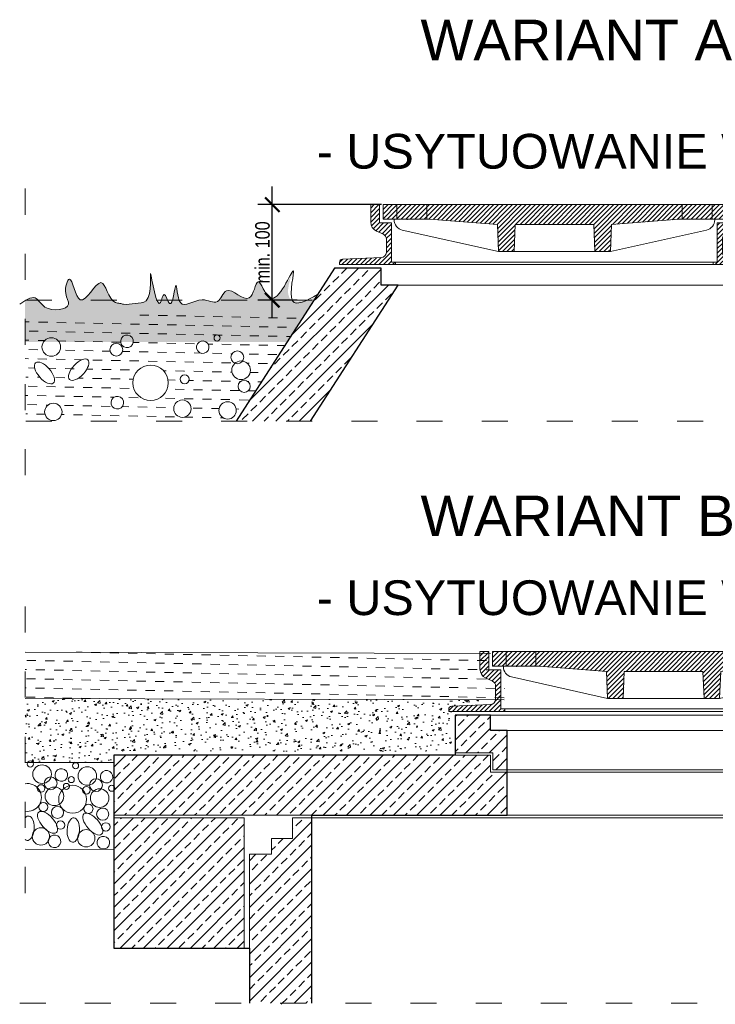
# Model space of a CAD drawing. Header units: millimetres. Extents: x -2676 to 53, y 1826 to 3724.
# Tile 1 of 20: x -2674 to -2577, y 2818 to 2954. Entities that reach past the tile are written whole.
import ezdxf

# ---------------------------------------------------------------- set-up
doc = ezdxf.new("R2010")
doc.units = ezdxf.units.MM
doc.header["$MEASUREMENT"] = 0
doc.linetypes.add('ACAD_ISO03W100', pattern=[30, 12, -18])
doc.linetypes.add('CENTERX2', pattern=[4, 2.5, -0.5, 0.5, -0.5])
for name, color, linetype, lineweight in [('005', 71, 'Continuous', 20), ('013', 41, 'Continuous', 15), ('04', 22, 'Continuous', 30), ('kreskowanie', 43, 'Continuous', 5), ('opisy', 7, 'Continuous', 20), ('osie', 133, 'CENTERX2', 18), ('TB_beton', 41, 'Continuous', 20)]:
    doc.layers.add(name, color=color, linetype=linetype, lineweight=lineweight)
doc.styles.get("Standard").update_dxf_attribs({"font": 'arial.ttf', "width": 0.8})
doc.dimstyles.new('srednice', dxfattribs={"dimscale": 0.4, "dimtxt": 5, "dimasz": 2.5, "dimexe": 1.25, "dimexo": 0.625, "dimtad": 1, "dimtxsty": 'Standard', "dimblk": 'ARCHTICK', "dimcen": 2.5, "dimadec": 0, "dimazin": 0, "dimtfac": 1, "dimtmove": 0, "dimatfit": 3, "dimfxl": 1, "dimarcsym": 0})
pattern_1 = [(358.8194453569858, (-6888.901647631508, 1955.784502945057), (1.295896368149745, 1.243564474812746), [1.269999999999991, -1.269999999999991])]

# ---------------------------------------------------------------- blocks, each defined once
blk = doc.blocks.new('_ArchTick')
at = {"color": 0, "linetype": 'ByBlock', "const_width": 0.15}
blk.add_lwpolyline([(-0.5, -0.5), (0.5, 0.5)], dxfattribs=at)
blk = doc.blocks.new('*D18')
at = {"layer": 'Defpoints', "color": 0, "transparency": 16777216}
for p in [(-2638.668103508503, 2927.986173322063), (-2623.257044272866, 2927.986173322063), (-2634.913396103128, 2914.803822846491)]:
    blk.add_point(p, dxfattribs=at)
at = {"layer": 'opisy', "color": 0, "lineweight": -2, "transparency": 16777216}
for p, q in [((-2638.668103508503, 2912.303822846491), (-2638.668103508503, 2930.486173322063)), ((-2623.569544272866, 2927.986173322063), (-2640.668103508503, 2927.986173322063)), ((-2635.225896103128, 2914.803822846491), (-2640.668103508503, 2914.803822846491))]:
    blk.add_line(p, q, dxfattribs=at)
at = {"layer": 'opisy', "color": 0, "lineweight": -2, "transparency": 16777216, "xscale": 2, "yscale": 2, "zscale": 2}
for p, rotation in [((-2638.668103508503, 2927.986173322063), 90), ((-2638.668103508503, 2914.803822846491), 270)]:
    blk.add_blockref('_ArchTick', p, dxfattribs=dict(at, rotation=rotation))
at = {"layer": 'opisy', "color": 0, "transparency": 16777216, "insert": (-2640.001603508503, 2921.394998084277), "char_height": 2, "attachment_point": 5, "rotation": 90}
blk.add_mtext('min. 100', dxfattribs=at)
blk = doc.blocks.new('pierscienie dystansowe')
at = {"layer": 'kreskowanie'}
h = blk.add_hatch(dxfattribs=at)
h.set_pattern_fill('ANSI33', color=256, scale=0.5, style=0)
h.set_pattern_definition([(45, (-2840.550560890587, -2107.857193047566), (-2.245064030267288, 2.245064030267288), []), (45, (-2838.305495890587, -2107.857193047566), (-2.245064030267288, 2.245064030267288), [1.5875, -0.79375])])
h.paths.add_polyline_path([(-31.25, 4.5), (-34.49999999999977, 4.5), (-34.49999999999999, 7.499999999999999), (-41.24999999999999, 7.500000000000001), (-41.24999999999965, 0.2500000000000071), (-34, 0.2500000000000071), (-33.99999999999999, 0), (-31.24999999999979, 0)])
h.paths.add_polyline_path([(-33.99999999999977, -2.999999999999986), (-31.24999999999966, -2.999999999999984), (-31.24999999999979, 0), (-33.99999999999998, 0)])
h.paths.add_polyline_path([(41.25000000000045, 0.25), (41.25000000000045, 7.499999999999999), (34.50000000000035, 7.5), (34.50000000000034, 4.5), (31.25000000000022, 4.499999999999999), (31.25000000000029, 0), (34.00000000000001, 0), (34, 0.25)])
h.paths.add_polyline_path([(34.00000000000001, 0), (31.25000000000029, 0), (31.25000000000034, -2.999999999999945), (34.00000000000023, -2.999999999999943)])
at = {"layer": 'TB_beton', "ltscale": 6}
for p, q in [((-41.24999999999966, 0.2500000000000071), (-41.25, 7.5)), ((-34.49999999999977, 4.5), (-34.5, 7.5)), ((34.50000000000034, 4.5), (34.50000000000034, 7.499999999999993)), ((41.25000000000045, 0.25), (41.25000000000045, 7.5)), ((-31.24999999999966, -2.999999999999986), (-31.25, 4.5)), ((31.25000000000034, -2.99999999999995), (31.25000000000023, 4.500000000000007)), ((-33.99999999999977, -2.999999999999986), (-34, 0.25)), ((34.00000000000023, -2.999999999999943), (34, 0.25))]:
    blk.add_line(p, q, dxfattribs=at)
at = {"layer": 'TB_beton'}
for p, q in [((-41.24999999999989, 7.5), (41.25, 7.5)), ((-34.5, 4.5), (34.50000000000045, 4.5)), ((-41.24999999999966, 0.2500000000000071), (-34, 0.2500000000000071)), ((34, 0.25), (41.25000000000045, 0.25)), ((-33.99999999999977, -2.999999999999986), (34.00000000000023, -2.999999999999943))]:
    blk.add_line(p, q, dxfattribs=at)
blk = doc.blocks.new('pokrywa')
at = {"layer": 'kreskowanie'}
h = blk.add_hatch(dxfattribs=at)
h.set_pattern_fill('ANSI31', color=256, scale=5, style=0)
h.set_pattern_definition([(45, (0, 0), (-0.4419417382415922, 0.4419417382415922), [])])
h.paths.add_polyline_path([(-32.50000000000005, 8.42919288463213), (-34.80000000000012, 8.429192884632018), (-34.8, 11.92919288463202), (-36.50000000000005, 11.92919288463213), (-36.50000000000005, 8.582757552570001, 0.2911961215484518), (-35.40473485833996, 6.861594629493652), (-34.07645533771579, 6.24055357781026, -0.2911961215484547), (-33.49999999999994, 5.334678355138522), (-33.49999999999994, 2.771707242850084, -0.4017690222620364), (-34.45733848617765, 1.772617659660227), (-41.92559690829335, 1.453720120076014, 0.4017690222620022), (-42.49999999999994, 0.8542663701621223), (-42.49999999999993, 0.4291928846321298), (-31.72417400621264, 0.4291928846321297), (-31.72417400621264, 0.9114359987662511), (-32.49999999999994, 0.9114359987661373)])
h.paths.add_polyline_path([(-31.49647639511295, 11.92919288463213), (-34.09438847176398, 11.92919288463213), (-34.09438847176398, 9.129192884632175), (-31.49647639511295, 9.129192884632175)])
h.paths.add_polyline_path([(-25.74372529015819, 11.92919288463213), (-31.49647639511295, 11.92919288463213), (-31.49647639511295, 9.129192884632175), (-25.74372529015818, 9.129192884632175)])
h.paths.add_polyline_path([(23.24933681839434, 11.92919288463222), (1.13686837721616e-13, 11.92919288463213), (-25.74372529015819, 11.92919288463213), (-25.74372529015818, 9.129192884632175), (-25.15810815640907, 9.129192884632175), (-12.19438847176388, 8.129192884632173), (-11.99438847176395, 2.929192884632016), (-8.994388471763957, 2.92919288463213), (-8.794388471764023, 8.129192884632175), (1.13686837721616e-13, 8.129192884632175), (6.300000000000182, 8.129192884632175), (6.500000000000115, 2.92919288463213), (9.500000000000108, 2.929192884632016), (9.700000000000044, 8.129192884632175), (22.66371968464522, 9.129192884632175), (23.24933681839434, 9.129192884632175)])
h.paths.add_polyline_path([(29.00208792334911, 11.92919288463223), (23.24933681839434, 11.92919288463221), (23.24933681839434, 9.129192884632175), (29.00208792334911, 9.129192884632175)])
h.paths.add_polyline_path([(31.60000000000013, 11.92919288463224), (29.00208792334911, 11.92919288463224), (29.00208792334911, 9.129192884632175), (31.60000000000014, 9.129192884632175)])
h.paths.add_polyline_path([(34, 11.92919288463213), (32.30000000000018, 11.92919288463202), (32.30000000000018, 8.429192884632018), (30, 8.42919288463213), (30, 0.9114359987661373), (29.2241740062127, 0.9114359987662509), (29.2241740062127, 0.4291928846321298), (39.99999999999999, 0.4291928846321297), (40, 0.8542663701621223, 0.4017690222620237), (39.42559690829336, 1.453720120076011), (31.95733848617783, 1.772617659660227, -0.4017690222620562), (31, 2.771707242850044), (31, 5.334678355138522, -0.2911961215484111), (31.57645533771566, 6.240553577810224), (32.90473485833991, 6.861594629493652, 0.2911961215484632), (34, 8.582757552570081)])
at = {"layer": '005', "ltscale": 6}
for p, q in [((-36.50000000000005, 8.582757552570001), (-36.50000000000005, 11.92919288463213)), ((-34.80000000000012, 8.429192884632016), (-34.8, 11.92919288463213)), ((-34.09438847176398, 9.129192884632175), (-34.09438847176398, 11.92919288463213)), ((31.60000000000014, 9.129192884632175), (31.60000000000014, 11.92919288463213)), ((32.30000000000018, 8.429192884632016), (32.30000000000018, 11.92919288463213)), ((34, 8.582757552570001), (34, 11.92919288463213)), ((-32.49999999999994, 0.9114359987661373), (-32.50000000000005, 8.42919288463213)), ((-11.99438847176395, 2.92919288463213), (-12.19438847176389, 8.129192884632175)), ((-8.994388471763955, 2.92919288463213), (-8.794388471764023, 8.129192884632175)), ((6.500000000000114, 2.92919288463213), (6.300000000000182, 8.129192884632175)), ((9.500000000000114, 2.92919288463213), (9.700000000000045, 8.129192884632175)), ((30, 0.9114359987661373), (30, 8.42919288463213)), ((-33.49999999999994, 2.771707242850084), (-33.49999999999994, 5.334678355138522)), ((31, 2.771707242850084), (31, 5.334678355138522)), ((-42.49999999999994, 0.4291928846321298), (-42.49999999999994, 0.8542663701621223)), ((40, 0.4291928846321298), (40, 0.8542663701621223))]:
    blk.add_line(p, q, dxfattribs=at)
at = {"layer": '005'}
for p, q in [((-36.50000000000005, 11.92919288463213), (-34.8, 11.92919288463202)), ((-34.09438847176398, 11.92919288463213), (1.13686837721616e-13, 11.92919288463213)), ((-31.49647639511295, 9.129192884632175), (-31.49647639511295, 11.92919288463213)), ((-25.74372529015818, 9.129192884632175), (-25.74372529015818, 11.92919288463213)), ((31.60000000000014, 11.92919288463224), (1.13686837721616e-13, 11.92919288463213)), ((23.24933681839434, 9.129192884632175), (23.24933681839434, 11.92919288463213)), ((29.00208792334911, 9.129192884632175), (29.00208792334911, 11.92919288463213)), ((34, 11.92919288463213), (32.30000000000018, 11.92919288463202)), ((-34.80000000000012, 8.429192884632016), (-32.50000000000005, 8.42919288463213)), ((-34.09438847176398, 9.129192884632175), (-25.15810815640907, 9.129192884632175)), ((-12.19438847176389, 8.129192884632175), (-25.15810815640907, 9.129192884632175)), ((-8.794388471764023, 8.129192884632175), (1.13686837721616e-13, 8.129192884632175)), ((6.300000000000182, 8.129192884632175), (1.13686837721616e-13, 8.129192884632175)), ((9.700000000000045, 8.129192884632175), (22.66371968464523, 9.129192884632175)), ((31.60000000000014, 9.129192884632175), (22.66371968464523, 9.129192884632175)), ((32.30000000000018, 8.429192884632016), (30, 8.42919288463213)), ((-34.07645533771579, 6.24055357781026), (-35.40473485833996, 6.861594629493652)), ((31.57645533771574, 6.24055357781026), (32.90473485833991, 6.861594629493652)), ((-11.99438847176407, 2.929192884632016), (-8.994388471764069, 2.92919288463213)), ((9.500000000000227, 2.929192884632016), (6.500000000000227, 2.92919288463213)), ((-42.49999999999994, 0.4291928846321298), (-31.72417400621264, 0.4291928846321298)), ((-41.92559690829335, 1.453720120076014), (-34.45733848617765, 1.772617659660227)), ((-32.49999999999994, 0.9114359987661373), (-31.72417400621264, 0.911435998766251)), ((-31.72417400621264, 0.4291928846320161), (-31.72417400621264, 0.911435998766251)), ((30, 0.9114359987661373), (29.22417400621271, 0.911435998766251)), ((29.22417400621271, 0.4291928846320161), (29.22417400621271, 0.911435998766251)), ((40, 0.4291928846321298), (29.22417400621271, 0.4291928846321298)), ((39.4255969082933, 1.453720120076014), (31.95733848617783, 1.772617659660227))]:
    blk.add_line(p, q, dxfattribs=at)
for centre, radius, start, end in [((-34.60000000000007, 8.582757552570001), 1.900000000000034, 180, 244.9414200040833), ((32.10000000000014, 8.582757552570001), 1.900000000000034, 295.0585799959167, 0), ((-41.90000000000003, 0.8542663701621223), 0.6, 92.44506674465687, 180.0000000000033), ((39.40000000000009, 0.8542663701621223), 0.6, 359.9999999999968, 87.55493325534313)]:
    blk.add_arc(centre, radius, start, end, dxfattribs=at)
at = {"layer": '005', "ltscale": 6}
for centre, start, end in [((-34.49999999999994, 5.334678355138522), 0, 64.9414200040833), ((32, 5.334678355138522), 115.0585799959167, 180), ((-34.49999999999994, 2.771707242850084), 272.4450667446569, 359.9999999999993), ((32, 2.771707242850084), 180.0000000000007, 267.5549332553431)]:
    blk.add_arc(centre, 1, start, end, dxfattribs=at)
at = {"layer": 'TB_beton'}
for p, q in [((-29.51011642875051, 9.129192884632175), (-29.51011642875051, 9.014465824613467)), ((29.51011642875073, 9.129192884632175), (29.51011642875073, 9.014465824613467)), ((-11.99438847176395, 2.929192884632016), (-30.44181705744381, 7.06286184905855)), ((9.500000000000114, 2.929192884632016), (27.94742858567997, 7.06286184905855)), ((-8.994388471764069, 2.92919288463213), (1.13686837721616e-13, 2.92919288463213)), ((6.500000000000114, 2.92919288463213), (1.13686837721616e-13, 2.92919288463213)), ((-31.72417400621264, 0.911435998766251), (1.13686837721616e-13, 0.911435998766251)), ((-31.72417400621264, 0.4291928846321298), (1.13686837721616e-13, 0.4291928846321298)), ((29.22417400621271, 0.911435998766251), (1.13686837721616e-13, 0.911435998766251)), ((30, 0.4291928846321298), (1.13686837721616e-13, 0.4291928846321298))]:
    blk.add_line(p, q, dxfattribs=at)
for centre, start, end in [((-30.00450490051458, 9.014465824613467), 180, 257.369889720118), ((27.51011642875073, 9.014465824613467), 282.630110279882, 0)]:
    blk.add_arc(centre, 2, start, end, dxfattribs=at)

msp = doc.modelspace()

# ---------------------------------------------------------------- hatches: boundary and pattern name
at = {"layer": 'kreskowanie'}
h = msp.add_hatch(dxfattribs=at)
h.set_pattern_fill('AR-CONC', color=256, scale=0.01599999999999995, angle=358.8194453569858, style=0)
h.set_pattern_definition([(48.81944535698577, (-6888.901647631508, 1955.784502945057), (2.909081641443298, -0.3150283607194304), [0.3048, -3.352800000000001]), (353.8194453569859, (-6888.901647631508, 1955.784502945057), (-0.5007837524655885, 3.067875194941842), [0.24384, -2.68224]), (99.2704453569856, (-6888.659225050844, 1955.75825071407), (2.40830813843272, 2.752832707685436), [0.2590399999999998, -2.849439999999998]), (45.00364535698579, (-6888.884901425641, 1956.597130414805), (4.322484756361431, -0.761895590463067), [0.4572000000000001, -5.0292]), (95.45504535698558, (-6888.524694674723, 1956.533639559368), (3.879225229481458, 3.879708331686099), [0.3885599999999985, -4.274159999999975]), (350.0034453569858, (-6888.884901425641, 1956.597130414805), (3.879231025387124, 3.879701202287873), [0.3657599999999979, -4.023359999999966]), (19.81944535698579, (-6888.482774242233, 1956.385600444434), (2.391611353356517, -1.685880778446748), [0.3048, -3.352800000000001]), (324.8194453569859, (-6888.482774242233, 1956.385600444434), (1.04934006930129, 2.926008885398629), [0.2438399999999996, -2.682239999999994]), (70.27084535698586, (-6888.283474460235, 1956.245110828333), (3.440944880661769, 1.240134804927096), [0.25904, -2.84944]), (36.31944535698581, (-6888.901647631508, 1955.784502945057), (0.07728070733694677, 1.351575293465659), [0, -2.649728, 0, -2.72288, 0, -2.692400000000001]), (6.319445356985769, (-6888.901647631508, 1955.784502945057), (1.101912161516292, 1.580521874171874), [0, -1.552447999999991, 0, -2.588767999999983, 0, -1.026159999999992]), (326.3194453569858, (-6889.807727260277, 1955.8031749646), (2.167100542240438, -0.1363378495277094), [0, -1.016, 0, -3.16992, 0, -4.20624]), (316.3194453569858, (-6890.214040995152, 1955.811548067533), (2.377945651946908, 0.3579067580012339), [0, -1.3208, 0, -2.105152, 0, -2.98704])])
edge = h.paths.add_edge_path()
edge.add_spline(control_points=[(-2632.635522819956, 2915.195088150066), (-2633.449721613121, 2914.830864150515), (-2638.110082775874, 2913.526666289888), (-2634.009933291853, 2922.742800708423), (-2638.811309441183, 2911.937495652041), (-2640.702991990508, 2919.223761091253), (-2641.53494754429, 2913.166238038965), (-2645.020298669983, 2917.554417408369), (-2646.049788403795, 2913.77585131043), (-2648.623456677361, 2915.645773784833), (-2651.792198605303, 2912.750750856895), (-2651.852201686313, 2919.083956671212), (-2652.568127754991, 2912.563041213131), (-2653.608106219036, 2916.522452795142), (-2654.439764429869, 2912.036615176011), (-2655.991921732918, 2922.333899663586), (-2655.023765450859, 2914.281607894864), (-2657.658728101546, 2914.43930189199), (-2658.854948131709, 2914.067493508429), (-2659.740856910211, 2914.38183413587), (-2661.312964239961, 2914.432330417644), (-2661.91952846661, 2919.735630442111), (-2665.512520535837, 2912.122392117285), (-2666.459123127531, 2919.431478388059), (-2667.570250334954, 2915.730742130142), (-2666.011621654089, 2913.557365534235), (-2670.136088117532, 2913.02318990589), (-2671.243693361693, 2915.484304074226), (-2672.295871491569, 2915.042506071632), (-2672.807508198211, 2914.727245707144)], knot_values=[1.648749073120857, 1.648749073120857, 1.648749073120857, 1.648749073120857, 4.458734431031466, 9.60620498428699, 15.79712334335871, 19.25956166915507, 22.47038926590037, 26.56483252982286, 29.00078280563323, 31.67093571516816, 35.44388620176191, 38.50717524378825, 41.81108496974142, 43.62956700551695, 45.16525490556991, 50.44127989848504, 55.18323900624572, 57.11271936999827, 59.14661109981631, 59.78977202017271, 60.58517017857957, 64.82720590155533, 69.47996352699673, 73.52513467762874, 76.09658498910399, 78.02517594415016, 82.10788449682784, 84.4263550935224, 86.36307103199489, 86.36307103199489, 86.36307103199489, 86.36307103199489], degree=3, periodic=0)
edge.add_line((-2672.807508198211, 2914.727245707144), (-2672.807508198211, 2909.027589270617))
edge.add_line((-2672.807508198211, 2909.027589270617), (-2636.606015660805, 2909.027589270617))
edge.add_line((-2636.606015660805, 2909.027589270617), (-2632.635522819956, 2915.195088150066))
edge = h.paths.add_edge_path()
edge.add_spline(control_points=[(-2517.600797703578, 2914.219847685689), (-2518.904729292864, 2915.352614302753), (-2520.738929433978, 2916.946041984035), (-2522.005938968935, 2912.145876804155), (-2521.64521677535, 2923.091754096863), (-2522.874408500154, 2913.174181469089), (-2525.571330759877, 2913.956075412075), (-2526.481138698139, 2914.219847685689)], knot_values=[0, 0, 0, 0, 4.46622397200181, 6.282498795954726, 11.9271421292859, 18.08894828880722, 21.22588255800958, 21.22588255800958, 21.22588255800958, 21.22588255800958], degree=3, periodic=0)
edge.add_spline(control_points=[(-2526.481138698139, 2914.219847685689), (-2527.262023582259, 2914.767920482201), (-2528.674239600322, 2915.759100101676), (-2529.905514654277, 2913.02318990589), (-2534.02998111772, 2913.557365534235), (-2532.471352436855, 2915.730742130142), (-2533.582479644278, 2919.431478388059), (-2534.529082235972, 2912.122392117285), (-2538.122074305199, 2919.735630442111), (-2538.728638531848, 2914.432330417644), (-2540.300745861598, 2914.38183413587), (-2541.186654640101, 2914.067493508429), (-2542.382874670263, 2914.43930189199), (-2545.01783732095, 2914.281607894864), (-2544.049681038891, 2922.333899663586), (-2545.60183834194, 2912.036615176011), (-2546.433496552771, 2916.522452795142), (-2547.473475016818, 2912.563041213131), (-2548.189401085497, 2919.083956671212), (-2548.249404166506, 2912.750750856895), (-2551.418146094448, 2915.645773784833), (-2553.991814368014, 2913.77585131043), (-2555.021304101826, 2917.554417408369), (-2558.506655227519, 2913.166238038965), (-2559.338610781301, 2919.223761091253), (-2561.230293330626, 2911.937495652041), (-2566.031669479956, 2922.742800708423), (-2561.844277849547, 2913.330567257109), (-2566.954473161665, 2914.938830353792), (-2567.637044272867, 2915.307721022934)], knot_values=[1.34770284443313, 1.34770284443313, 1.34770284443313, 1.34770284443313, 4.215387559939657, 6.533858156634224, 10.6165667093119, 12.54515766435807, 15.11660797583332, 19.16177912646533, 23.81453675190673, 28.05657247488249, 28.85197063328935, 29.49513155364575, 31.52902328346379, 33.45850364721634, 38.20046275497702, 43.47648774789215, 45.01217564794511, 46.83065768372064, 50.13456740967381, 53.19785645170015, 56.9708069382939, 59.64095984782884, 62.0769101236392, 66.17135338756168, 69.382180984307, 72.84461931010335, 79.03553766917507, 84.1830082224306, 87.29403980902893, 87.29403980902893, 87.29403980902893, 87.29403980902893], degree=3, periodic=0)
edge.add_line((-2567.606021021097, 2915.295413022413), (-2567.637044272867, 2915.264389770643))
edge.add_line((-2567.637044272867, 2915.264389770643), (-2567.637044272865, 2909.027589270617))
edge.add_line((-2567.637044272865, 2909.027589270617), (-2517.600797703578, 2909.027589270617))
edge.add_line((-2517.600797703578, 2909.027589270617), (-2517.600797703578, 2914.219847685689))
h = msp.add_hatch(dxfattribs=at)
h.set_pattern_fill('DASH', color=256, scale=0.3999999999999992, angle=358.8194453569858, style=0)
h.set_pattern_definition(pattern_1)
edge = h.paths.add_edge_path()
edge.add_arc((-2643.477295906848, 2906.900257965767), 0.8866748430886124, 323.5298042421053, 359.999999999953, ccw=False)
edge.add_arc((-2642.964845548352, 2905.103081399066), 1.285873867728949, 0, 81.02577853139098, ccw=False)
edge.add_arc((-2642.964845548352, 2905.103081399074), 1.28587386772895, 354.98494950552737, 359.99999999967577, ccw=False)
edge.add_line((-2641.683894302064, 2904.99067362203), (-2639.204888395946, 2904.99067362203))
edge.add_line((-2639.204888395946, 2904.99067362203), (-2634.207060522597, 2912.753966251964))
edge.add_line((-2634.207060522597, 2912.753966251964), (-2672.807508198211, 2912.753966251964))
edge.add_line((-2672.807508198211, 2912.753966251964), (-2672.807508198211, 2904.99067362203))
edge.add_line((-2672.807508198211, 2904.99067362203), (-2671.339980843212, 2904.99067362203))
edge.add_ellipse((-2670.140961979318, 2904.733123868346), major_axis=(1.220021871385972, -1.399610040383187), ratio=0.4661890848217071, start_angle=77.70015090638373, end_angle=238.0690551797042, ccw=False)
edge.add_line((-2669.243557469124, 2904.99067362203), (-2666.591666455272, 2904.99067362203))
edge.add_ellipse((-2665.399988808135, 2905.187318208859), major_axis=(-1.25817756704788, -1.365412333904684), ratio=0.4661890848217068, start_angle=105.64320456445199, end_angle=300.8512135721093, ccw=False)
edge.add_line((-2664.447763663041, 2904.99067362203), (-2657.311342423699, 2904.99067362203))
edge.add_arc((-2655.474263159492, 2903.37410554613), 2.44707020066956, 41.3466931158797, 138.6533068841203, ccw=False)
edge.add_line((-2653.637183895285, 2904.99067362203), (-2644.245796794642, 2904.99067362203))
edge.add_arc((-2642.964845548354, 2905.103081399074), 1.28587386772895, 180.0000000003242, 185.0150504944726, ccw=False)
edge.add_arc((-2642.964845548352, 2905.103081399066), 1.28587386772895, 130.8043648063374, 179.9999999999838, ccw=False)
edge.add_arc((-2643.477295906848, 2906.900257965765), 0.8866748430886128, 180, 248.3003390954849, ccw=False)
edge.add_arc((-2643.477295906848, 2906.900257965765), 0.8866748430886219, 0, 180, ccw=False)
h.paths.add_polyline_path([(-2661.084002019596, 2907.945008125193, -1), (-2659.310652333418, 2907.945008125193, -1)], flags=16)
edge = h.paths.add_edge_path(flags=16)
edge.add_ellipse((-2658.733257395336, 2909.098965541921), major_axis=(0.5192496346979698, -0.7021492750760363), ratio=0.991167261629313, start_angle=0, end_angle=360, ccw=False)
h.paths.add_polyline_path([(-2670.479090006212, 2908.323277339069, -1), (-2667.907342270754, 2908.323277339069, -1)], flags=16)
edge = h.paths.add_edge_path(flags=16)
edge.add_ellipse((-2648.264497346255, 2908.301027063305), major_axis=(0.5192496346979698, -0.7021492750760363), ratio=0.991167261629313, start_angle=0, end_angle=360, ccw=False)
h.paths.add_polyline_path([(-2646.709756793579, 2909.567299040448, -1), (-2645.870123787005, 2909.567299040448, -1)], flags=16)
h = msp.add_hatch(dxfattribs=at)
h.set_pattern_fill('DASH', color=256, scale=0.3999999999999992, angle=358.8194453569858, style=0)
h.set_pattern_definition(pattern_1)
edge = h.paths.add_edge_path()
edge.add_arc((-2655.474263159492, 2903.37410554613), 2.44707020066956, 138.6533068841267, 180.0000000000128, ccw=False)
edge.add_line((-2657.311342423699, 2904.99067362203), (-2664.447763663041, 2904.99067362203))
edge.add_ellipse((-2665.399988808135, 2905.187318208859), major_axis=(-1.25817756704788, -1.365412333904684), ratio=0.4661890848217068, start_angle=-59.148786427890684, end_angle=105.64320456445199, ccw=False)
edge.add_line((-2666.591666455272, 2904.99067362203), (-2669.243557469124, 2904.99067362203))
edge.add_ellipse((-2670.140961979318, 2904.733123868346), major_axis=(1.220021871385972, -1.399610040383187), ratio=0.4661890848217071, start_angle=238.0690551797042, end_angle=437.7001509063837, ccw=False)
edge.add_line((-2671.339980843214, 2904.99067362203), (-2672.724247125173, 2904.99067362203))
edge.add_line((-2672.724247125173, 2904.99067362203), (-2672.724247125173, 2898.065478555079))
edge.add_line((-2672.724247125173, 2898.065478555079), (-2643.663168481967, 2898.065478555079))
edge.add_line((-2643.663168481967, 2898.065478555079), (-2639.204888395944, 2904.99067362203))
edge.add_line((-2639.204888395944, 2904.99067362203), (-2641.683894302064, 2904.99067362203))
edge.add_arc((-2642.964845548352, 2905.10308139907), 1.285873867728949, 185.0150504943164, 354.98494950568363, ccw=False)
edge.add_line((-2644.245796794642, 2904.99067362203), (-2653.637183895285, 2904.99067362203))
edge.add_arc((-2655.474263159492, 2903.37410554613), 2.44707020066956, -1.2676082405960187e-11, 41.34669311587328, ccw=False)
edge.add_arc((-2655.474263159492, 2903.374105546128), 2.447070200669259, 180, 360, ccw=False)
edge = h.paths.add_edge_path(flags=16)
edge.add_ellipse((-2660.072872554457, 2900.626343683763), major_axis=(0.5192496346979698, -0.7021492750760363), ratio=0.991167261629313, start_angle=0, end_angle=360, ccw=False)
h.paths.add_polyline_path([(-2667.713358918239, 2899.351491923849, -1), (-2670.110829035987, 2899.351491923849, -1)], flags=16)
h.paths.add_polyline_path([(-2649.879302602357, 2899.79907239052, -1), (-2652.276772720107, 2899.79907239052, -1)], flags=16)
h.paths.add_polyline_path([(-2651.388148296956, 2903.86799431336, -1), (-2650.134209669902, 2903.86799431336, -1)], flags=16)
h.paths.add_polyline_path([(-2643.628031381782, 2899.552260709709, -1), (-2646.02550149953, 2899.552260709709, -1)], flags=16)
h.paths.add_polyline_path([(-2641.704979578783, 2902.882033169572, -1), (-2643.384235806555, 2902.882033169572, -1)], flags=16)
h = msp.add_hatch(dxfattribs=at)
h.set_pattern_fill('DASH', color=256, scale=0.3999999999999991, angle=358.8194453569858, style=0)
h.set_pattern_definition([(358.8194453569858, (-6888.901647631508, 1987.77529672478), (1.295896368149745, 1.243564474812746), [1.26999999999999, -1.26999999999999])])
h.paths.add_polyline_path([(-2672.807508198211, 2866.175501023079), (-2672.807508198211, 2859.745145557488), (-2606.602222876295, 2859.566766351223), (-2606.579491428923, 2861.748127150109), (-2607.783450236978, 2862.224069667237), (-2608.715248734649, 2863.694563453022), (-2608.715248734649, 2865.974814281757)])
h.paths.add_polyline_path([(-2560.787177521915, 2861.748127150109), (-2560.765580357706, 2859.675614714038), (-2517.600797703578, 2859.80838354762), (-2517.600797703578, 2866.232523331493), (-2558.651420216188, 2866.105602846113), (-2558.651420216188, 2863.69456345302), (-2559.583218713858, 2862.224069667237)])
h = msp.add_hatch(dxfattribs=at)
h.set_pattern_fill('AR-CONC', color=256, scale=0.01599999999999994, angle=358.8194453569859, style=0)
h.set_pattern_definition([(48.81944535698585, (-6888.901647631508, 1987.77529672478), (2.909081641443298, -0.3150283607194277), [0.3048, -3.352800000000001]), (353.8194453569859, (-6888.901647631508, 1987.77529672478), (-0.5007837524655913, 3.067875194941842), [0.24384, -2.68224]), (99.2704453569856, (-6888.659225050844, 1987.749044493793), (2.408308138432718, 2.752832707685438), [0.2590399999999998, -2.849439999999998]), (45.00364535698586, (-6888.884901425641, 1988.587924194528), (4.322484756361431, -0.7618955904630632), [0.4572000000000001, -5.0292]), (95.45504535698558, (-6888.524694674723, 1988.524433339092), (3.879225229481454, 3.879708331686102), [0.3885599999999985, -4.274159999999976]), (350.0034453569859, (-6888.884901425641, 1988.587924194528), (3.87923102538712, 3.879701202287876), [0.36576, -4.02336]), (19.81944535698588, (-6888.482774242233, 1988.376394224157), (2.391611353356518, -1.685880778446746), [0.3048, -3.352799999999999]), (324.8194453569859, (-6888.482774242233, 1988.376394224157), (1.049340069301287, 2.92600888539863), [0.2438399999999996, -2.682239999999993]), (70.27084535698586, (-6888.283474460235, 1988.235904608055), (3.440944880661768, 1.240134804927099), [0.25904, -2.84944]), (36.3194453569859, (-6888.901647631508, 1987.77529672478), (0.07728070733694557, 1.351575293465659), [0, -2.649728, 0, -2.72288, 0, -2.692400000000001]), (6.31944535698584, (-6888.901647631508, 1987.77529672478), (1.10191216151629, 1.580521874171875), [0, -1.552448, 0, -2.588768, 0, -1.02616]), (326.3194453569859, (-6889.807727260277, 1987.793968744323), (2.167100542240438, -0.1363378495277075), [0, -1.016, 0, -3.16992, 0, -4.20624]), (316.3194453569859, (-6890.214040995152, 1987.802341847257), (2.377945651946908, 0.3579067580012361), [0, -1.3208, 0, -2.105152, 0, -2.98704])])
h.paths.add_polyline_path([(-2660.908952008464, 2852.090578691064), (-2672.807508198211, 2852.090578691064), (-2672.807508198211, 2850.927837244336), (-2672.440622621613, 2850.926848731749, -0.5519969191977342), (-2671.730155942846, 2850.92493449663), (-2660.908952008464, 2850.895778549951)])
h.paths.add_polyline_path([(-2613.91126834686, 2857.670578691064), (-2672.807508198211, 2857.670578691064), (-2672.807508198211, 2852.090578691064), (-2660.908952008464, 2852.090578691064), (-2660.908952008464, 2852.477940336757), (-2613.91126834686, 2852.477940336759)])
h.paths.add_polyline_path([(-2612.783305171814, 2858.929679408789), (-2606.60400930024, 2859.395337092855), (-2606.602222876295, 2859.566766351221), (-2672.807508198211, 2859.745145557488), (-2672.807508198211, 2857.670578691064), (-2613.91126834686, 2857.670578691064), (-2613.91126834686, 2858.047383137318), (-2612.783305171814, 2858.047383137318)])
h = msp.add_hatch(dxfattribs=at)
h.set_pattern_fill('ANSI33', color=256, scale=0.36, style=0)
h.set_pattern_definition([(45, (-6518.879724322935, 2040.542701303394), (-1.616446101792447, 1.616446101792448), []), (45, (-6517.263277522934, 2040.542701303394), (-1.616446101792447, 1.616446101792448), [1.143, -0.5715])])
h.paths.add_polyline_path([(-2642.543334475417, 2843.270578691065), (-2660.543334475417, 2843.270578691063), (-2660.543334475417, 2825.270578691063), (-2642.543334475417, 2825.270578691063)])
h.paths.add_polyline_path([(-2606.183334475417, 2849.570578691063), (-2608.523334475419, 2849.570578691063), (-2608.523334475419, 2851.910578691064), (-2633.183334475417, 2851.910578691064), (-2660.543334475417, 2851.910578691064), (-2660.543334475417, 2843.630578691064), (-2606.183334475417, 2843.630578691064)])
h.paths.add_polyline_path([(-2533.823334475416, 2851.910578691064), (-2558.843334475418, 2851.910578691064), (-2558.843334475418, 2849.570578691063), (-2561.183334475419, 2849.570578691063), (-2561.183334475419, 2843.630578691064), (-2533.823334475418, 2843.630578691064)])
h.paths.add_polyline_path([(-2533.823334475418, 2843.270578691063), (-2551.823334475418, 2843.270578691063), (-2551.823334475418, 2825.270578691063), (-2533.823334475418, 2825.270578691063)])

# ---------------------------------------------------------------- linework, layer by layer
at = {"layer": '013'}
for p, q in [((-2630.046209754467, 2919.217154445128), (-2643.663168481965, 2898.065478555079)), ((-2630.046209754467, 2919.217154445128), (-2623.617044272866, 2919.217154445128)), ((-2621.277044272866, 2916.877154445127), (-2633.387565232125, 2898.065478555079)), ((-2623.617044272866, 2916.877154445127), (-2573.937044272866, 2916.877154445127)), ((-2623.617044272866, 2916.877154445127), (-2573.937044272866, 2916.877154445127)), ((-2608.495275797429, 2865.974125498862), (-2672.807508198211, 2866.175501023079)), ((-2606.602222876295, 2859.566766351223), (-2672.807508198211, 2859.745145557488)), ((-2660.543334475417, 2851.910578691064), (-2633.183334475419, 2851.910578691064)), ((-2633.183334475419, 2851.910578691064), (-2608.523334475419, 2851.910578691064)), ((-2660.543334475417, 2850.894793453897), (-2672.807508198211, 2850.927837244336)), ((-2608.523334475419, 2849.570578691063), (-2558.843334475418, 2849.570578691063)), ((-2660.543334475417, 2843.630578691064), (-2533.823334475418, 2843.630578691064)), ((-2660.543334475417, 2843.270578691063), (-2642.543334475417, 2843.270578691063)), ((-2635.883334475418, 2843.270578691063), (-2633.183334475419, 2843.270578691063)), ((-2635.883334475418, 2840.390578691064), (-2635.883334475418, 2843.270578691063)), ((-2633.183334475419, 2843.270578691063), (-2561.183334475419, 2843.270578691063)), ((-2638.763334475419, 2840.390578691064), (-2635.883334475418, 2840.390578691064)), ((-2638.763334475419, 2838.230578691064), (-2638.763334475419, 2840.390578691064)), ((-2660.543334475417, 2838.894749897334), (-2672.807508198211, 2838.927793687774)), ((-2641.823334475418, 2838.230578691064), (-2638.763334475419, 2838.230578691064)), ((-2660.543334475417, 2825.270578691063), (-2642.543334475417, 2825.270578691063))]:
    msp.add_line(p, q, dxfattribs=at)
at = {"layer": '013', "ltscale": 6}
for p, q in [((-2623.617044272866, 2916.877154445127), (-2623.617044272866, 2919.217154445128)), ((-2623.617044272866, 2917.057154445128), (-2623.617044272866, 2919.217154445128)), ((-2660.543334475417, 2843.630578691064), (-2660.543334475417, 2851.910578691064)), ((-2608.523334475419, 2849.570578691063), (-2608.523334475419, 2851.910578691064)), ((-2608.523334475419, 2849.750578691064), (-2608.523334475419, 2851.910578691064)), ((-2606.183334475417, 2843.630578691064), (-2606.183334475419, 2849.570578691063)), ((-2606.183334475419, 2848.043580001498), (-2606.183334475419, 2849.570578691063)), ((-2660.543334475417, 2825.270578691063), (-2660.543334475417, 2843.270578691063)), ((-2642.543334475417, 2825.270578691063), (-2642.543334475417, 2843.270578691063)), ((-2633.183334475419, 2817.651105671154), (-2633.183334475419, 2843.270578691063)), ((-2641.823334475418, 2817.651105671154), (-2641.823334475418, 2838.230578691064))]:
    msp.add_line(p, q, dxfattribs=at)
at = {"layer": '013'}
for centre, radius in [((-2646.289940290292, 2909.567299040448), 0.4198165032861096), ((-2669.193216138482, 2908.323277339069), 1.28587386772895), ((-2660.197327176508, 2907.945008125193), 0.8866748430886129), ((-2643.47729590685, 2906.900257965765), 0.8866748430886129), ((-2642.964845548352, 2905.103081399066), 1.28587386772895), ((-2655.474263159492, 2903.374105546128), 2.44707020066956), ((-2650.761178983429, 2903.86799431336), 0.626969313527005), ((-2642.54460769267, 2902.882033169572), 0.8396281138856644), ((-2668.912093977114, 2899.351491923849), 1.198735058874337), ((-2651.078037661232, 2899.79907239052), 1.198735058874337), ((-2644.826766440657, 2899.552260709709), 1.198735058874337)]:
    msp.add_circle(centre, radius, dxfattribs=at)
at = {"layer": '013', "extrusion": (0, 0, -1)}
for centre, major_axis, ratio in [((-2658.733257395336, 2909.098965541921), (0.5192496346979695, -0.7021492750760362), 0.991167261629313), ((-2648.264497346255, 2908.301027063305), (0.5192496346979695, -0.7021492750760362), 0.991167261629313), ((-2665.399988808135, 2905.187318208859), (-1.25817756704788, -1.365412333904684), 0.4661890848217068), ((-2660.072872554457, 2900.626343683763), (0.5192496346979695, -0.7021492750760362), 0.991167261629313)]:
    msp.add_ellipse(centre, major_axis=major_axis, ratio=ratio, dxfattribs=at)
at = {"layer": '013'}
msp.add_ellipse((-2670.140961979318, 2904.733123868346), major_axis=(1.220021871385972, -1.399610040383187), ratio=0.4661890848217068, dxfattribs=at)
at = {"layer": '013', "start_tangent": (0.9967370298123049, 0.0807173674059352)}
msp.add_spline([(-2632.404558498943, 2915.553852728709), (-2635.872414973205, 2914.718764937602), (-2635.747622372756, 2918.834850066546), (-2638.99228425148, 2915.092958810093), (-2640.614620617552, 2917.338098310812), (-2641.862568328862, 2915.092958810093), (-2644.982437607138, 2916.090793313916), (-2646.230396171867, 2914.59404155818), (-2648.351902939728, 2914.843496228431), (-2651.346979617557, 2914.469310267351), (-2651.970953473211, 2916.83917314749), (-2652.84452338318, 2914.34457897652), (-2653.593289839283, 2915.591876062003), (-2654.09247109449, 2914.469310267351), (-2655.465211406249, 2918.460664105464), (-2656.089185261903, 2914.718764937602), (-2657.586729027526, 2914.34457897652), (-2659.20905454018, 2914.219847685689), (-2659.708235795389, 2914.34457897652), (-2660.332209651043, 2914.469310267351), (-2662.328923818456, 2917.213367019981), (-2665.199207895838, 2914.843496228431), (-2666.696751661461, 2917.712284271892), (-2667.195932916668, 2915.716607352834), (-2666.821544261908, 2914.219847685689), (-2670.066206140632, 2913.845661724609), (-2671.43895730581, 2915.092958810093), (-2673.560464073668, 2914.219847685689)], degree=3, dxfattribs=at)
at = {"layer": '04'}
for p, q in [((-2630.046209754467, 2919.217154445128), (-2643.663168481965, 2898.065478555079)), ((-2623.617044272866, 2919.217154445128), (-2630.046209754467, 2919.217154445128)), ((-2623.617044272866, 2916.877154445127), (-2623.617044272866, 2919.217154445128)), ((-2633.387565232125, 2898.065478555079), (-2621.277044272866, 2916.877154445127)), ((-2621.277044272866, 2916.877154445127), (-2623.617044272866, 2916.877154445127)), ((-2608.523334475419, 2857.470024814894), (-2613.383334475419, 2857.470024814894)), ((-2613.383334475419, 2857.470024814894), (-2613.383334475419, 2851.910578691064)), ((-2608.523334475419, 2855.310024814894), (-2608.523334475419, 2857.470024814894)), ((-2606.183334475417, 2855.310024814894), (-2608.523334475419, 2855.310024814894)), ((-2606.183334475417, 2843.630578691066), (-2606.183334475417, 2855.310024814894)), ((-2660.543334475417, 2851.910578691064), (-2660.543334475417, 2825.270578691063)), ((-2613.383334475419, 2851.910578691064), (-2660.543334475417, 2851.910578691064)), ((-2633.183334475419, 2817.651105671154), (-2633.183334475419, 2843.630578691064)), ((-2633.183334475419, 2843.630578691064), (-2606.183334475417, 2843.630578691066)), ((-2660.543334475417, 2825.270578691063), (-2641.823334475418, 2825.270578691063)), ((-2641.823334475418, 2825.270578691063), (-2641.823334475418, 2817.651105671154))]:
    msp.add_line(p, q, dxfattribs=at)
at = {"layer": 'kreskowanie'}
for p, q in [((-2641.889746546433, 2900.820193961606), (-2623.617044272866, 2919.092896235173)), ((-2636.047170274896, 2909.895662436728), (-2626.725678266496, 2919.217154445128)), ((-2630.204594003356, 2918.971130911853), (-2629.958570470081, 2919.217154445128)), ((-2629.073381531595, 2918.485896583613), (-2628.342123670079, 2919.217154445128)), ((-2626.244600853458, 2918.081785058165), (-2625.436377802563, 2918.890008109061)), ((-2641.411569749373, 2898.065478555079), (-2622.599893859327, 2916.877154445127)), ((-2631.498050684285, 2916.061227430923), (-2630.689827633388, 2916.86945048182)), ((-2630.28571610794, 2917.273562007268), (-2629.477493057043, 2918.081785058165)), ((-2627.456935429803, 2916.86945048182), (-2626.648712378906, 2917.677673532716)), ((-2624.628154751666, 2916.465338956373), (-2623.819931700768, 2917.273562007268)), ((-2632.710385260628, 2914.84889285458), (-2631.902162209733, 2915.657115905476)), ((-2628.669270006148, 2915.657115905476), (-2627.86104695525, 2916.465338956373)), ((-2625.84048932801, 2915.253004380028), (-2625.032266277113, 2916.061227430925)), ((-2623.011708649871, 2914.84889285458), (-2622.203485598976, 2915.657115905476)), ((-2633.125883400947, 2914.433394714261), (-2633.114496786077, 2914.444781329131)), ((-2631.093939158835, 2913.232446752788), (-2630.28571610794, 2914.040669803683)), ((-2629.881604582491, 2914.444781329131), (-2629.073381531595, 2915.253004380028)), ((-2627.052823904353, 2914.040669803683), (-2626.244600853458, 2914.84889285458)), ((-2624.224043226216, 2913.636558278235), (-2623.415820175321, 2914.444781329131)), ((-2632.30627373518, 2912.020112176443), (-2631.498050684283, 2912.828335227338)), ((-2628.265158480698, 2912.82833522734), (-2627.456935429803, 2913.636558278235)), ((-2625.436377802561, 2912.424223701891), (-2624.628154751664, 2913.232446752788)), ((-2638.178677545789, 2898.065478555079), (-2624.728928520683, 2911.515227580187)), ((-2633.518608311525, 2910.807777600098), (-2632.710385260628, 2911.616000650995)), ((-2629.477493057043, 2911.616000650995), (-2628.669270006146, 2912.424223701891)), ((-2626.648712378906, 2911.211889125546), (-2625.840489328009, 2912.020112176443)), ((-2634.73094288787, 2909.595443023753), (-2633.922719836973, 2910.403666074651)), ((-2631.902162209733, 2909.191331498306), (-2631.093939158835, 2909.999554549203)), ((-2630.689827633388, 2910.403666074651), (-2629.881604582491, 2911.211889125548)), ((-2627.861046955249, 2909.999554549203), (-2627.052823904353, 2910.807777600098)), ((-2635.943277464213, 2908.38310844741), (-2635.135054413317, 2909.191331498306)), ((-2633.114496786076, 2907.978996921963), (-2632.30627373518, 2908.787219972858)), ((-2629.073381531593, 2908.787219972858), (-2628.265158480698, 2909.595443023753)), ((-2637.155612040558, 2907.170773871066), (-2636.34738898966, 2907.978996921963)), ((-2634.32683136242, 2906.766662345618), (-2633.518608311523, 2907.574885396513)), ((-2630.285716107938, 2907.574885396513), (-2629.477493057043, 2908.38310844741)), ((-2638.367946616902, 2905.958439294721), (-2637.559723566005, 2906.766662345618)), ((-2635.539165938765, 2905.554327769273), (-2634.73094288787, 2906.36255082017)), ((-2632.710385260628, 2905.150216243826), (-2631.902162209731, 2905.958439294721)), ((-2631.498050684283, 2906.362550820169), (-2630.689827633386, 2907.170773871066)), ((-2628.669270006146, 2905.958439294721), (-2627.861046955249, 2906.766662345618)), ((-2638.968459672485, 2905.357926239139), (-2638.77205814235, 2905.554327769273)), ((-2636.75150051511, 2904.341993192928), (-2635.943277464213, 2905.150216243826)), ((-2633.922719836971, 2903.937881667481), (-2633.114496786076, 2904.746104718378)), ((-2629.881604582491, 2904.746104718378), (-2629.073381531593, 2905.554327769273)), ((-2637.963835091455, 2903.129658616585), (-2637.155612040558, 2903.937881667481)), ((-2635.135054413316, 2902.725547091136), (-2634.326831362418, 2903.533770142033)), ((-2632.306273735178, 2902.321435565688), (-2631.498050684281, 2903.129658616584)), ((-2631.093939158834, 2903.533770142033), (-2630.285716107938, 2904.341993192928)), ((-2639.176169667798, 2901.917324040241), (-2638.367946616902, 2902.725547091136)), ((-2636.34738898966, 2901.513212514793), (-2635.539165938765, 2902.321435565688)), ((-2634.945785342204, 2898.065478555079), (-2630.571504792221, 2902.439759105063)), ((-2633.518608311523, 2901.109100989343), (-2632.710385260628, 2901.917324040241)), ((-2640.388504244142, 2900.704989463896), (-2639.580281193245, 2901.513212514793)), ((-2637.559723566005, 2900.300877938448), (-2636.751500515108, 2901.109100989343)), ((-2634.730942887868, 2899.896766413), (-2633.922719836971, 2900.704989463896)), ((-2642.81317339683, 2898.280320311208), (-2642.004950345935, 2899.088543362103)), ((-2641.600838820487, 2899.492654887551), (-2640.79261576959, 2900.300877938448)), ((-2638.77205814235, 2899.088543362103), (-2637.963835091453, 2899.896766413)), ((-2635.943277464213, 2898.684431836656), (-2635.135054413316, 2899.492654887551)), ((-2639.795122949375, 2898.065478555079), (-2639.176169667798, 2898.684431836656)), ((-2636.562230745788, 2898.065478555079), (-2636.34738898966, 2898.280320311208)), ((-2641.823334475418, 2834.109933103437), (-2633.183334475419, 2842.749933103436)), ((-2635.397582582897, 2842.152130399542), (-2634.589359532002, 2842.960353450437)), ((-2635.883334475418, 2841.666378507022), (-2635.801694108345, 2841.748018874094)), ((-2633.781136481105, 2840.535684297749), (-2633.183334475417, 2841.133486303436)), ((-2641.823334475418, 2830.877040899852), (-2633.183334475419, 2839.517040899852)), ((-2638.763334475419, 2838.786378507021), (-2638.226363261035, 2839.323349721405)), ((-2637.822251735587, 2839.727461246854), (-2637.159134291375, 2840.390578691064)), ((-2634.99347105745, 2839.323349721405), (-2634.185248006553, 2840.131572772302)), ((-2641.823334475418, 2837.342825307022), (-2640.935581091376, 2838.230578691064)), ((-2640.246920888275, 2837.302792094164), (-2639.438697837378, 2838.11101514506)), ((-2636.205805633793, 2838.111015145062), (-2635.397582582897, 2838.919238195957)), ((-2633.377024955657, 2837.706903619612), (-2633.183334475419, 2837.900594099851)), ((-2641.45925546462, 2836.09045751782), (-2640.651032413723, 2836.898680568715)), ((-2638.630474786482, 2835.686345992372), (-2637.822251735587, 2836.494569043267)), ((-2637.418140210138, 2836.898680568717), (-2636.60991715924, 2837.706903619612)), ((-2634.589359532, 2836.494569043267), (-2633.781136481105, 2837.302792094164)), ((-2641.823334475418, 2827.644148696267), (-2633.183334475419, 2836.284148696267)), ((-2639.842809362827, 2834.474011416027), (-2639.03458631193, 2835.282234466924)), ((-2635.801694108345, 2835.282234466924), (-2634.99347105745, 2836.09045751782)), ((-2641.05514393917, 2833.261676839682), (-2640.246920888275, 2834.06989989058)), ((-2637.01402868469, 2834.06989989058), (-2636.205805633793, 2834.878122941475)), ((-2634.185248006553, 2833.665788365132), (-2633.377024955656, 2834.474011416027)), ((-2641.823334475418, 2824.411256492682), (-2633.183334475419, 2833.051256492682)), ((-2641.823334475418, 2832.493486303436), (-2641.45925546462, 2832.857565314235)), ((-2639.438697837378, 2831.64523073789), (-2638.630474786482, 2832.453453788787)), ((-2638.226363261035, 2832.857565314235), (-2637.418140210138, 2833.665788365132)), ((-2635.397582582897, 2832.453453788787), (-2634.589359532, 2833.261676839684)), ((-2640.651032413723, 2830.432896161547), (-2639.842809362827, 2831.241119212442)), ((-2636.60991715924, 2831.241119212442), (-2635.801694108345, 2832.049342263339)), ((-2633.781136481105, 2830.837007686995), (-2633.183334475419, 2831.434809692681)), ((-2641.823334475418, 2829.260594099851), (-2641.05514393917, 2830.028784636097)), ((-2641.823334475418, 2821.178364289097), (-2633.183334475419, 2829.818364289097)), ((-2637.822251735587, 2830.028784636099), (-2637.01402868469, 2830.837007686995)), ((-2634.99347105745, 2829.62467311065), (-2634.185248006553, 2830.432896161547)), ((-2640.246920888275, 2827.60411548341), (-2639.438697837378, 2828.412338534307)), ((-2639.03458631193, 2828.816450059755), (-2638.226363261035, 2829.62467311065)), ((-2636.205805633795, 2828.412338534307), (-2635.397582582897, 2829.220561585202)), ((-2641.45925546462, 2826.391780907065), (-2640.651032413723, 2827.200003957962)), ((-2637.418140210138, 2827.200003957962), (-2636.609917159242, 2828.008227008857)), ((-2634.589359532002, 2826.795892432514), (-2633.781136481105, 2827.60411548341)), ((-2633.377024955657, 2828.008227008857), (-2633.183334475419, 2828.201917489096)), ((-2641.823334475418, 2817.945472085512), (-2633.183334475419, 2826.585472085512)), ((-2639.842809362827, 2824.775334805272), (-2639.03458631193, 2825.58355785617)), ((-2638.630474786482, 2825.987669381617), (-2637.822251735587, 2826.795892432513)), ((-2635.801694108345, 2825.58355785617), (-2634.99347105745, 2826.391780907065)), ((-2641.055143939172, 2823.563000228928), (-2640.246920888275, 2824.371223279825)), ((-2637.01402868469, 2824.371223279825), (-2636.205805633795, 2825.179446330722)), ((-2634.185248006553, 2823.967111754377), (-2633.377024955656, 2824.775334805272)), ((-2641.823334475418, 2822.794809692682), (-2641.45925546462, 2823.15888870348)), ((-2638.884808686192, 2817.651105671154), (-2633.183334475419, 2823.352579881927)), ((-2638.226363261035, 2823.15888870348), (-2637.418140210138, 2823.967111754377)), ((-2635.397582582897, 2822.754777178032), (-2634.589359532, 2823.563000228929)), ((-2640.651032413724, 2820.734219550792), (-2639.842809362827, 2821.542442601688)), ((-2639.438697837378, 2821.946554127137), (-2638.630474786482, 2822.754777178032)), ((-2636.60991715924, 2821.542442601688), (-2635.801694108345, 2822.350665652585)), ((-2633.781136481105, 2821.13833107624), (-2633.183334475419, 2821.736133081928)), ((-2641.823334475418, 2819.561917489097), (-2641.055143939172, 2820.330108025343)), ((-2637.822251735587, 2820.330108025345), (-2637.01402868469, 2821.13833107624)), ((-2634.99347105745, 2819.925996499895), (-2634.185248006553, 2820.734219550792)), ((-2639.03458631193, 2819.117773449), (-2638.226363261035, 2819.925996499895)), ((-2636.205805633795, 2818.713661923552), (-2635.397582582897, 2819.521884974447)), ((-2635.651916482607, 2817.651105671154), (-2633.183334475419, 2820.119687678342)), ((-2640.246920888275, 2817.905438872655), (-2639.438697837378, 2818.713661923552)), ((-2637.418140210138, 2817.501327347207), (-2636.609917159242, 2818.309550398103)), ((-2634.035469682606, 2817.651105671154), (-2633.781136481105, 2817.905438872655)), ((-2633.377024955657, 2818.309550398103), (-2633.183334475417, 2818.503240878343))]:
    msp.add_line(p, q, dxfattribs=at)
for centre, radius in [((-2672.085992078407, 2850.702164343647), 0.4198165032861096), ((-2670.465113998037, 2849.293793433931), 1.28587386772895), ((-2665.834720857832, 2850.455352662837), 0.4198165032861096), ((-2664.21384277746, 2849.046981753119), 1.28587386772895), ((-2669.273347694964, 2848.035123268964), 0.8866748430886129), ((-2666.440015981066, 2848.553979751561), 0.4198165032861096), ((-2670.602551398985, 2847.32387292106), 0.5206822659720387), ((-2668.760897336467, 2846.237946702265), 1.28587386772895), ((-2666.240905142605, 2845.835148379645), 1.928065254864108), ((-2667.101774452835, 2847.601055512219), 0.4198165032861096), ((-2664.35128017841, 2847.077061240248), 0.5206822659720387), ((-2663.022076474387, 2847.788311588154), 0.8866748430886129), ((-2660.85050323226, 2847.354243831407), 0.4198165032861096), ((-2662.509626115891, 2845.991135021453), 1.28587386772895), ((-2670.305959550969, 2844.756047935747), 0.626969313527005), ((-2668.340659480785, 2844.01689847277), 0.8396281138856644), ((-2664.054688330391, 2844.509236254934), 0.626969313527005), ((-2662.089388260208, 2843.770086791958), 0.8396281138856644), ((-2667.910827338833, 2842.261423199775), 0.5820801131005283), ((-2661.659556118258, 2842.014611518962), 0.5820801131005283), ((-2670.622818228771, 2840.687126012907), 1.198735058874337), ((-2664.371547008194, 2840.440314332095), 1.198735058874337)]:
    msp.add_circle(centre, radius, dxfattribs=at)
msp.add_arc((-2672.492176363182, 2846.081960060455), 1.928065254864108, 260.5870861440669, 99.41291385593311, dxfattribs=at)
at = {"layer": 'kreskowanie', "extrusion": (0, 0, -1)}
for centre in [(-2667.809277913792, 2849.189080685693), (-2661.558006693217, 2848.942269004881), (-2668.74937852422, 2840.017310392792), (-2662.004630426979, 2839.844461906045)]:
    msp.add_ellipse(centre, major_axis=(0.5192496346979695, -0.7021492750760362), ratio=0.991167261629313, dxfattribs=at)
at = {"layer": 'kreskowanie'}
msp.add_ellipse((-2672.405047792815, 2841.830050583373), major_axis=(-0.09300410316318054, -1.686484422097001), ratio=0.5088871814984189, start_param=5.906126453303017, end_param=10.01772894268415, dxfattribs=at)
for centre, major_axis, ratio in [((-2669.708643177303, 2842.647793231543), (1.220021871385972, -1.399610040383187), 0.4661890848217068), ((-2666.15377657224, 2841.583238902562), (-0.09300410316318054, -1.686484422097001), 0.5088871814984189), ((-2663.457371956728, 2842.400981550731), (1.220021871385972, -1.399610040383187), 0.4661890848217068)]:
    msp.add_ellipse(centre, major_axis=major_axis, ratio=ratio, dxfattribs=at)
at = {"layer": 'osie', "linetype": 'ACAD_ISO03W100', "ltscale": 0.3}
for p, q in [((-2672.807508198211, 2930.202375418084), (-2672.807508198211, 2890.42695443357)), ((-2672.724247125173, 2914.803822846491), (-2632.887410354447, 2914.803822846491)), ((-2672.724247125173, 2898.065478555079), (-2516.493607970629, 2898.065478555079)), ((-2672.807508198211, 2872.472842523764), (-2672.807508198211, 2832.697421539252)), ((-2673.550873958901, 2817.651105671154), (-2515.0497887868, 2817.651105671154))]:
    msp.add_line(p, q, dxfattribs=at)

# ---------------------------------------------------------------- block references
at = {"layer": 'osie', "xscale": 0.7199999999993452, "yscale": 0.7199999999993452, "zscale": 0.7199999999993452}
for name, p in [('pokrywa', (-2598.777044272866, 2919.396542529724)), ('pokrywa', (-2583.683334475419, 2857.650024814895)), ('pierscienie dystansowe', (-2583.683334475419, 2852.070024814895))]:
    msp.add_blockref(name, p, dxfattribs=at)

# ---------------------------------------------------------------- texts
at = {"layer": 'opisy'}
for s, height, p in [('WARIANT A', 5.600000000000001, (-2618.18055993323, 2947.94276984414)), ('- USYTUOWANIE W TRAWIE', 4.800000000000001, (-2632.514021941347, 2932.964752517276)), ('WARIANT B', 5.600000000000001, (-2618.18055993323, 2882.193412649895)), ('- USYTUOWANIE W DRODZE', 4.800000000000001, (-2632.514021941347, 2871.279707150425))]:
    msp.add_text(s, height=height, dxfattribs=at).set_placement(p)

# ---------------------------------------------------------------- dimensions: what is measured, and where the dimension line sits
dim = msp.add_linear_dim(base=(-2638.668103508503, 2927.986173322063), p1=(-2634.913396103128, 2914.803822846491), p2=(-2623.257044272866, 2927.986173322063), angle=90, text='min. 100', dimstyle='srednice', override={"dimscale": 0.5, "dimtxt": 4, "dimasz": 4, "dimexe": 4, "dimdle": 5}, dxfattribs=at)
dim.commit()
dim.dimension.update_dxf_attribs({"geometry": '*D18', "text_midpoint": (-2640.001603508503, 2921.394998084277)})

doc.saveas('drawing.dxf')
